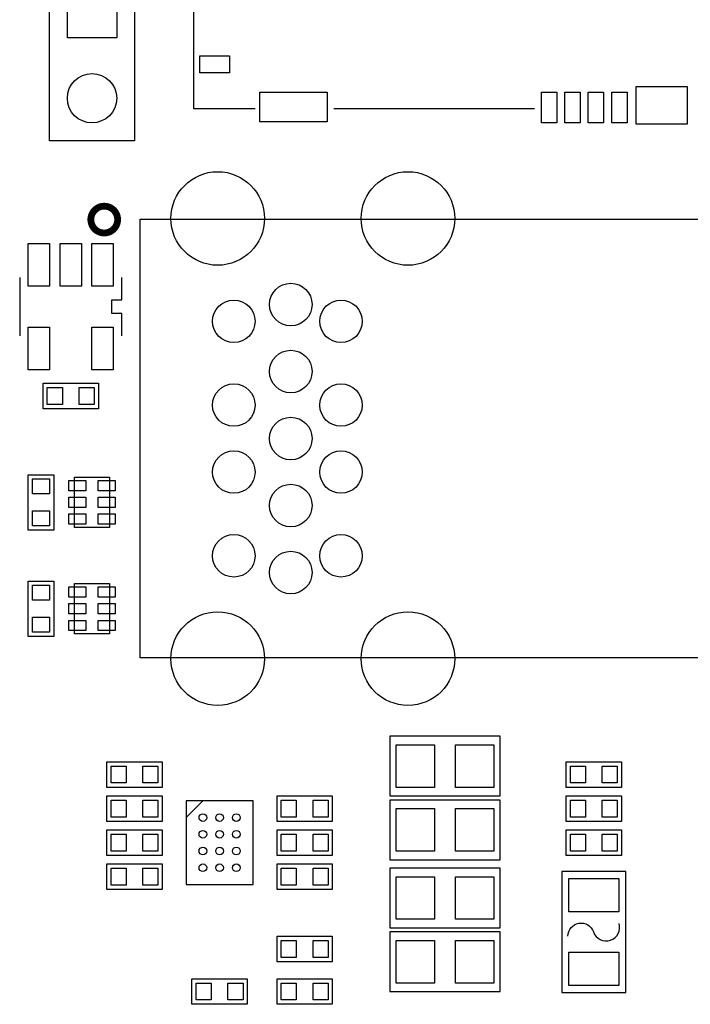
# Model space of a CAD drawing. Extents: x -150 to 8050, y -400 to 3300.
# Tile 5 of 7: x 3090 to 3878, y 935 to 2092. Entities that reach past the tile are written whole.
import ezdxf

# ---------------------------------------------------------------- set-up
doc = ezdxf.new("R2010")
doc.units = 0
doc.layers.add('PG_SILKSCREEN_TOP', color=254, linetype='CONTINUOUS')
doc.layers.add('PIN_TOP', color=3, linetype='CONTINUOUS')

msp = doc.modelspace()

# ---------------------------------------------------------------- linework, layer by layer
at = {"layer": 'PG_SILKSCREEN_TOP'}
for points in [[(3125, 1950), (3125, 2150), (3225, 2150), (3225, 1950)], [(3918.504, 1342.126), (3231.4961, 1342.126), (3231.4961, 1857.874), (3918.504, 1857.874)], [(3364.3701, 1174.2126), (3285.6299, 1174.2126), (3285.6299, 1095.4724), (3285.6299, 1075.7874), (3364.3701, 1075.7874)]]:
    msp.add_lwpolyline(points, close=True, dxfattribs=at)
for points in [[(3366.91, 1987.5), (3294.91, 1987.5), (3294.91, 2109.5)], [(3695.41, 1987.5), (3459.41, 1987.5)], [(3089.96, 1789.45), (3089.96, 1720.55)], [(3210.04, 1762.87), (3210.04, 1789.45)], [(3210.04, 1747.13), (3198.23, 1747.13), (3198.23, 1762.87), (3210.04, 1762.87)], [(3210.04, 1720.55), (3210.04, 1747.13)], [(3117.5, 1635), (3117.5, 1665), (3182.5, 1665), (3182.5, 1635), (3117.5, 1635)], [(3100, 1557.5), (3130, 1557.5), (3130, 1492.5), (3100, 1492.5), (3100, 1557.5)], [(3154.331, 1495.472), (3154.331, 1554.528), (3195.669, 1554.528), (3195.669, 1495.472), (3154.331, 1495.472)], [(3100, 1432.5), (3130, 1432.5), (3130, 1367.5), (3100, 1367.5), (3100, 1432.5)], [(3154.331, 1370.472), (3154.331, 1429.528), (3195.669, 1429.528), (3195.669, 1370.472), (3154.331, 1370.472)], [(3525, 1180), (3655, 1180), (3655, 1250), (3525, 1250), (3525, 1180)], [(3257.5, 1220), (3257.5, 1190), (3192.5, 1190), (3192.5, 1220), (3257.5, 1220)], [(3797.5, 1220), (3797.5, 1190), (3732.5, 1190), (3732.5, 1220), (3797.5, 1220)], [(3257.5, 1180), (3257.5, 1150), (3192.5, 1150), (3192.5, 1180), (3257.5, 1180)], [(3285.6299, 1154.5276), (3305.315, 1174.2126)], [(3457.5, 1180), (3457.5, 1150), (3392.5, 1150), (3392.5, 1180), (3457.5, 1180)], [(3525, 1105), (3655, 1105), (3655, 1175), (3525, 1175), (3525, 1105)], [(3797.5, 1180), (3797.5, 1150), (3732.5, 1150), (3732.5, 1180), (3797.5, 1180)], [(3257.5, 1140), (3257.5, 1110), (3192.5, 1110), (3192.5, 1140), (3257.5, 1140)], [(3392.5, 1110), (3392.5, 1140), (3457.5, 1140), (3457.5, 1110), (3392.5, 1110)], [(3797.5, 1140), (3797.5, 1110), (3732.5, 1110), (3732.5, 1140), (3797.5, 1140)], [(3257.5, 1100), (3257.5, 1070), (3192.5, 1070), (3192.5, 1100), (3257.5, 1100)], [(3457.5, 1100), (3457.5, 1070), (3392.5, 1070), (3392.5, 1100), (3457.5, 1100)], [(3525, 1025), (3655, 1025), (3655, 1095), (3525, 1095), (3525, 1025)], [(3802.53, 949.01), (3802.53, 1090.99), (3727.47, 1090.99), (3727.47, 949.01), (3802.53, 949.01)], [(3525, 950), (3655, 950), (3655, 1020), (3525, 1020), (3525, 950)], [(3457.5, 1015), (3457.5, 985), (3392.5, 985), (3392.5, 1015), (3457.5, 1015)], [(3292.5, 935), (3292.5, 965), (3357.5, 965), (3357.5, 935), (3292.5, 935)], [(3457.5, 965), (3457.5, 935), (3392.5, 935), (3392.5, 965), (3457.5, 965)]]:
    msp.add_lwpolyline(points, dxfattribs=at)
at = {"layer": 'PG_SILKSCREEN_TOP', "const_width": 8}
msp.add_lwpolyline([(3205.12, 1857.36, 1), (3173.62, 1857.36, 1), (3205.12, 1857.36)], format="xyb", dxfattribs=at)
at = {"layer": 'PG_SILKSCREEN_TOP'}
msp.add_lwpolyline([(3734.61, 1015.13, -0.847241), (3764.61, 1020.13, 0.991278), (3794.61, 1030.13)], format="xyb", dxfattribs=at)
at = {"layer": 'PIN_TOP'}
for points in [[(3146, 2071), (3146, 2129), (3204, 2129), (3204, 2071)], [(3336.63, 2029.76), (3301.63, 2029.76), (3301.63, 2049.76), (3336.63, 2049.76)], [(3451.32, 1972.07), (3372.32, 1972.07), (3372.32, 2007.07), (3451.32, 2007.07)], [(3721.41, 2007.28), (3721.41, 1971.28), (3703.41, 1971.28), (3703.41, 2007.28)], [(3748.97, 2007.28), (3748.97, 1971.28), (3730.97, 1971.28), (3730.97, 2007.28)], [(3776.53, 2007.28), (3776.53, 1971.28), (3758.53, 1971.28), (3758.53, 2007.28)], [(3804.09, 2007.28), (3804.09, 1971.28), (3786.09, 1971.28), (3786.09, 2007.28)], [(3874.89, 1969.68), (3814.89, 1969.68), (3814.89, 2013.68), (3874.89, 2013.68)], [(3125.1, 1829.21), (3125.1, 1779.21), (3100.1, 1779.21), (3100.1, 1829.21)], [(3162.5, 1829.21), (3162.5, 1779.21), (3137.5, 1779.21), (3137.5, 1829.21)], [(3199.9, 1829.21), (3199.9, 1779.21), (3174.9, 1779.21), (3174.9, 1829.21)], [(3125.1, 1730.79), (3125.1, 1680.79), (3100.1, 1680.79), (3100.1, 1730.79)], [(3199.9, 1730.79), (3199.9, 1680.79), (3174.9, 1680.79), (3174.9, 1730.79)], [(3140.16, 1640.155), (3122.44, 1640.155), (3122.44, 1659.845), (3140.16, 1659.845)], [(3159.84, 1659.845), (3177.56, 1659.845), (3177.56, 1640.155), (3159.84, 1640.155)], [(3105.155, 1534.84), (3105.155, 1552.56), (3124.845, 1552.56), (3124.845, 1534.84)], [(3167.72, 1538.685), (3147.72, 1538.685), (3147.72, 1550.685), (3167.72, 1550.685)], [(3202.28, 1538.685), (3182.28, 1538.685), (3182.28, 1550.685), (3202.28, 1550.685)], [(3167.72, 1519), (3147.72, 1519), (3147.72, 1531), (3167.72, 1531)], [(3202.28, 1519), (3182.28, 1519), (3182.28, 1531), (3202.28, 1531)], [(3124.845, 1515.16), (3124.845, 1497.44), (3105.155, 1497.44), (3105.155, 1515.16)], [(3167.72, 1499.315), (3147.72, 1499.315), (3147.72, 1511.315), (3167.72, 1511.315)], [(3202.28, 1499.315), (3182.28, 1499.315), (3182.28, 1511.315), (3202.28, 1511.315)], [(3105.155, 1409.84), (3105.155, 1427.56), (3124.845, 1427.56), (3124.845, 1409.84)], [(3167.72, 1413.685), (3147.72, 1413.685), (3147.72, 1425.685), (3167.72, 1425.685)], [(3202.28, 1413.685), (3182.28, 1413.685), (3182.28, 1425.685), (3202.28, 1425.685)], [(3167.72, 1394), (3147.72, 1394), (3147.72, 1406), (3167.72, 1406)], [(3202.28, 1394), (3182.28, 1394), (3182.28, 1406), (3202.28, 1406)], [(3124.845, 1390.16), (3124.845, 1372.44), (3105.155, 1372.44), (3105.155, 1390.16)], [(3167.72, 1374.315), (3147.72, 1374.315), (3147.72, 1386.315), (3167.72, 1386.315)], [(3202.28, 1374.315), (3182.28, 1374.315), (3182.28, 1386.315), (3202.28, 1386.315)], [(3532.5, 1190), (3532.5, 1240), (3577.5, 1240), (3577.5, 1190)], [(3602.5, 1190), (3602.5, 1240), (3647.5, 1240), (3647.5, 1190)], [(3215.16, 1195.155), (3197.44, 1195.155), (3197.44, 1214.845), (3215.16, 1214.845)], [(3234.84, 1214.845), (3252.56, 1214.845), (3252.56, 1195.155), (3234.84, 1195.155)], [(3755.16, 1195.155), (3737.44, 1195.155), (3737.44, 1214.845), (3755.16, 1214.845)], [(3774.84, 1214.845), (3792.56, 1214.845), (3792.56, 1195.155), (3774.84, 1195.155)], [(3215.16, 1155.155), (3197.44, 1155.155), (3197.44, 1174.845), (3215.16, 1174.845)], [(3234.84, 1174.845), (3252.56, 1174.845), (3252.56, 1155.155), (3234.84, 1155.155)], [(3415.16, 1155.155), (3397.44, 1155.155), (3397.44, 1174.845), (3415.16, 1174.845)], [(3434.84, 1174.845), (3452.56, 1174.845), (3452.56, 1155.155), (3434.84, 1155.155)], [(3755.16, 1155.155), (3737.44, 1155.155), (3737.44, 1174.845), (3755.16, 1174.845)], [(3774.84, 1174.845), (3792.56, 1174.845), (3792.56, 1155.155), (3774.84, 1155.155)], [(3532.5, 1115), (3532.5, 1165), (3577.5, 1165), (3577.5, 1115)], [(3602.5, 1115), (3602.5, 1165), (3647.5, 1165), (3647.5, 1115)], [(3215.16, 1115.155), (3197.44, 1115.155), (3197.44, 1134.845), (3215.16, 1134.845)], [(3234.84, 1134.845), (3252.56, 1134.845), (3252.56, 1115.155), (3234.84, 1115.155)], [(3415.16, 1115.155), (3397.44, 1115.155), (3397.44, 1134.845), (3415.16, 1134.845)], [(3434.84, 1134.845), (3452.56, 1134.845), (3452.56, 1115.155), (3434.84, 1115.155)], [(3755.16, 1115.155), (3737.44, 1115.155), (3737.44, 1134.845), (3755.16, 1134.845)], [(3774.84, 1134.845), (3792.56, 1134.845), (3792.56, 1115.155), (3774.84, 1115.155)], [(3215.16, 1075.155), (3197.44, 1075.155), (3197.44, 1094.845), (3215.16, 1094.845)], [(3234.84, 1094.845), (3252.56, 1094.845), (3252.56, 1075.155), (3234.84, 1075.155)], [(3415.16, 1075.155), (3397.44, 1075.155), (3397.44, 1094.845), (3415.16, 1094.845)], [(3434.84, 1094.845), (3452.56, 1094.845), (3452.56, 1075.155), (3434.84, 1075.155)], [(3532.5, 1035), (3532.5, 1085), (3577.5, 1085), (3577.5, 1035)], [(3602.5, 1035), (3602.5, 1085), (3647.5, 1085), (3647.5, 1035)], [(3735.47, 1082.995), (3794.53, 1082.995), (3794.53, 1043.625), (3735.47, 1043.625)], [(3415.16, 990.155), (3397.44, 990.155), (3397.44, 1009.845), (3415.16, 1009.845)], [(3434.84, 1009.845), (3452.56, 1009.845), (3452.56, 990.155), (3434.84, 990.155)], [(3532.5, 960), (3532.5, 1010), (3577.5, 1010), (3577.5, 960)], [(3602.5, 960), (3602.5, 1010), (3647.5, 1010), (3647.5, 960)], [(3794.53, 957.005), (3735.47, 957.005), (3735.47, 996.375), (3794.53, 996.375)], [(3315.16, 940.155), (3297.44, 940.155), (3297.44, 959.845), (3315.16, 959.845)], [(3334.84, 959.845), (3352.56, 959.845), (3352.56, 940.155), (3334.84, 940.155)], [(3415.16, 940.155), (3397.44, 940.155), (3397.44, 959.845), (3415.16, 959.845)], [(3434.84, 959.845), (3452.56, 959.845), (3452.56, 940.155), (3434.84, 940.155)]]:
    msp.add_lwpolyline(points, close=True, dxfattribs=at)
for centre, radius in [((3175, 2000), 29), ((3322.8347, 1858.6614), 55), ((3546.4568, 1858.6614), 55), ((3408.6615, 1757.4803), 25), ((3341.7323, 1737.7953), 25), ((3467.7166, 1737.7953), 25), ((3408.6615, 1678.7401), 25), ((3341.7323, 1639.3701), 25), ((3467.7166, 1639.3701), 25), ((3408.6615, 1600), 25), ((3341.7323, 1560.6299), 25), ((3467.7166, 1560.6299), 25), ((3408.6615, 1521.2598), 25), ((3341.7323, 1462.2047), 25), ((3467.7166, 1462.2047), 25), ((3408.6615, 1442.5197), 25), ((3322.8347, 1341.3386), 55), ((3546.4568, 1341.3386), 55), ((3305.315, 1154.5276), 4.5), ((3325, 1154.5276), 4.5), ((3344.685, 1154.5276), 4.5), ((3305.315, 1134.8425), 4.5), ((3325, 1134.8425), 4.5), ((3344.685, 1134.8425), 4.5), ((3305.315, 1115.1575), 4.5), ((3325, 1115.1575), 4.5), ((3344.685, 1115.1575), 4.5), ((3305.315, 1095.4724), 4.5), ((3325, 1095.4724), 4.5), ((3344.685, 1095.4724), 4.5)]:
    msp.add_circle(centre, radius, dxfattribs=at)

doc.saveas('drawing.dxf')
